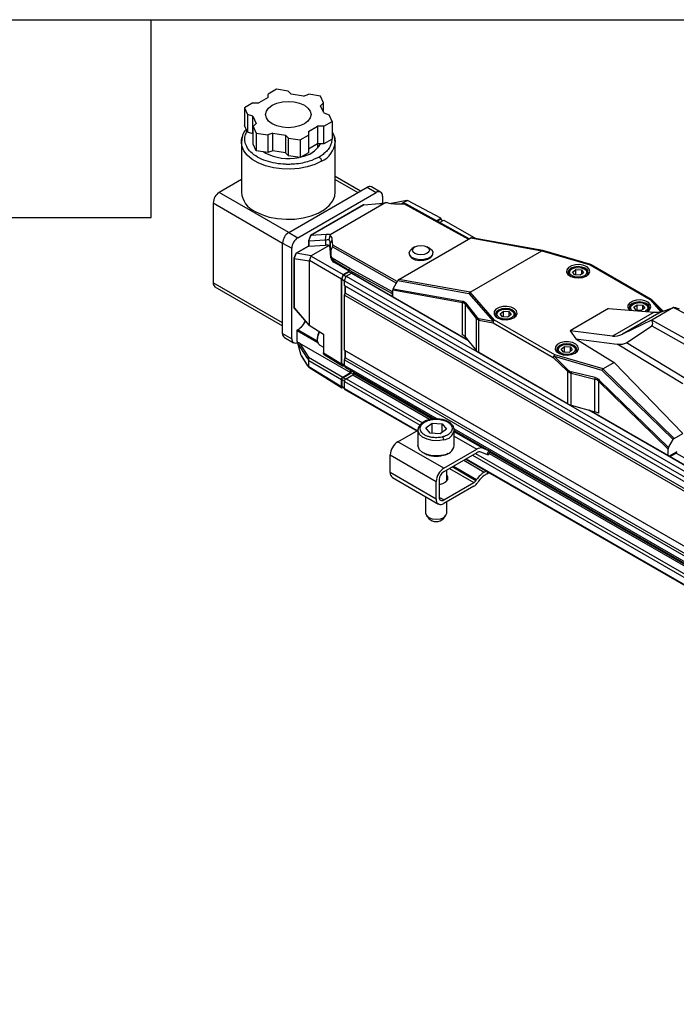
# Model space of a CAD drawing. Header units: millimetres. Extents: x 16 to 683, y 16 to 524.
# Tile 6 of 11: x 346 to 409, y 429 to 524. Entities that reach past the tile are written whole.
import ezdxf

# ---------------------------------------------------------------- set-up
doc = ezdxf.new("R2010")
doc.units = ezdxf.units.MM
doc.header["$LTSCALE"] = 2.5
doc.layers.add('TEXT', color=140, linetype='Continuous', lineweight=25)

msp = doc.modelspace()

# ---------------------------------------------------------------- linework, layer by layer
for p, q in [((370.834, 517.17), (370.026, 516.703)), ((371.938, 516.999), (370.834, 517.17)), ((370.026, 516.363), (369.143, 515.853)), ((370.026, 516.363), (370.026, 516.703)), ((371.938, 516.999), (372.233, 516.704)), ((373.44, 516.518), (372.233, 516.704)), ((373.44, 516.518), (373.95, 516.688)), ((375.054, 516.517), (373.95, 516.688)), ((375.35, 515.88), (375.054, 516.517)), ((368.553, 515.853), (367.745, 515.387)), ((367.745, 515.387), (368.041, 514.749)), ((367.745, 515.387), (367.745, 513.685)), ((368.553, 515.853), (369.143, 515.853)), ((375.35, 515.88), (375.055, 515.585)), ((375.379, 514.888), (375.055, 515.585)), ((375.35, 514.951), (375.35, 515.88)), ((368.551, 514.579), (368.041, 514.749)), ((368.041, 514.749), (368.041, 513.048)), ((368.551, 514.579), (368.875, 513.882)), ((368.551, 512.878), (368.551, 514.579)), ((375.379, 514.888), (375.889, 514.718)), ((376.185, 514.081), (375.889, 514.718)), ((368.041, 513.048), (367.745, 513.685)), ((368.58, 513.588), (368.875, 513.882)), ((368.58, 513.588), (368.876, 512.951)), ((368.58, 511.887), (368.58, 513.588)), ((373.904, 513.104), (374.788, 513.615)), ((375.377, 513.615), (374.788, 513.615)), ((374.788, 513.615), (374.788, 511.914)), ((375.377, 513.615), (376.185, 514.081)), ((375.377, 511.914), (375.377, 513.615)), ((376.185, 514.081), (376.185, 512.38)), ((367.537, 512.562), (367.444, 512.083)), ((368.551, 512.878), (368.041, 513.048)), ((368.58, 512.816), (368.551, 512.878)), ((368.876, 512.951), (369.98, 512.78)), ((368.876, 512.951), (368.876, 511.249)), ((370.49, 512.95), (369.98, 512.78)), ((369.98, 512.78), (369.98, 511.079)), ((370.49, 512.95), (371.697, 512.763)), ((370.49, 511.249), (370.49, 512.95)), ((371.992, 512.469), (371.697, 512.763)), ((371.697, 512.763), (371.697, 511.062)), ((371.992, 512.469), (373.096, 512.298)), ((371.992, 510.767), (371.992, 512.469)), ((373.096, 512.298), (373.904, 512.764)), ((373.096, 512.298), (373.096, 510.597)), ((373.904, 513.104), (373.904, 512.764)), ((373.904, 512.764), (373.904, 511.063)), ((376.185, 512.38), (375.377, 511.914)), ((376.486, 512.077), (376.446, 512.306)), ((367.444, 512.08), (367.444, 507.249)), ((368.876, 511.249), (368.58, 511.887)), ((374.788, 511.914), (373.904, 511.403)), ((375.377, 511.914), (374.788, 511.914)), ((374.798, 511.509), (374.798, 511.914)), ((376.486, 507.249), (376.486, 512.08)), ((369.98, 511.079), (368.876, 511.249)), ((369.711, 511.051), (369.562, 511.143)), ((370.49, 511.249), (369.98, 511.079)), ((371.697, 511.062), (370.49, 511.249)), ((371.992, 510.767), (371.697, 511.062)), ((373.096, 510.597), (371.992, 510.767)), ((373.904, 511.063), (373.096, 510.597)), ((367.444, 508.466), (365.321, 507.24)), ((378.912, 507.364), (376.486, 508.765)), ((376.486, 508.483), (378.668, 507.223)), ((372.009, 503.379), (379.552, 507.734)), ((379.552, 507.734), (380.436, 507.223)), ((380.852, 507.265), (379.968, 507.775)), ((372.009, 503.379), (365.321, 507.24)), ((372.893, 502.869), (380.436, 507.223)), ((381.025, 506.883), (381.025, 506.194)), ((364.732, 506.22), (364.732, 498.531)), ((364.732, 506.22), (371.42, 502.359)), ((379.207, 506.032), (374.112, 503.091)), ((374.12, 503.092), (379.226, 506.039)), ((381.359, 506.255), (375.994, 503.158)), ((379.239, 506.041), (380.759, 506.161)), ((383.391, 506.463), (381.866, 506.169)), ((382.208, 506.145), (383.118, 506.131)), ((382.824, 506.135), (383.391, 506.463)), ((383.118, 506.131), (389.325, 502.723)), ((389.397, 502.764), (383.337, 506.091)), ((383.391, 506.463), (383.458, 506.455)), ((386.639, 504.745), (383.458, 506.455)), ((386.225, 504.506), (386.639, 504.745)), ((386.764, 504.568), (386.639, 504.745)), ((386.281, 504.475), (386.603, 504.661)), ((386.527, 504.34), (386.93, 504.572)), ((386.603, 504.661), (386.843, 504.522)), ((386.93, 504.572), (390.024, 502.786)), ((372.009, 503.379), (372.893, 502.869)), ((374.11, 503.089), (373.912, 502.584)), ((374.13, 503.091), (373.921, 502.56)), ((375.597, 503.181), (374.13, 503.091)), ((375.534, 502.654), (375.597, 503.181)), ((382.607, 498.845), (389.533, 502.843)), ((389.533, 502.843), (396.391, 501.613)), ((396.461, 501.632), (389.61, 502.86)), ((371.42, 502.359), (372.304, 501.849)), ((371.42, 493.649), (371.42, 502.359)), ((372.304, 493.139), (372.304, 501.849)), ((373.911, 502.063), (372.725, 501.379)), ((372.733, 501.379), (373.914, 502.061)), ((373.911, 502.578), (373.911, 502.063)), ((373.934, 502.556), (375.534, 502.654)), ((373.934, 502.556), (373.934, 502.059)), ((373.934, 502.059), (375.534, 502.155)), ((375.886, 502.13), (374.168, 501.139)), ((375.534, 502.654), (375.534, 502.155)), ((376.202, 502.678), (376, 502.389)), ((376.054, 501.598), (376, 502.389)), ((376, 502.389), (376, 501.822)), ((376.054, 501.598), (376.211, 501.981)), ((376.244, 502.166), (376.202, 502.678)), ((376.211, 501.981), (382.373, 498.498)), ((382.458, 498.652), (376.244, 502.166)), ((384.147, 501.978), (383.908, 501.83)), ((385.569, 501.854), (385.326, 501.995)), ((372.535, 500.894), (372.535, 496.127)), ((372.723, 501.376), (372.536, 500.899)), ((372.538, 500.884), (372.733, 501.379)), ((372.545, 500.879), (373.973, 500.64)), ((372.545, 496.105), (372.545, 500.879)), ((374.168, 501.139), (372.733, 501.379)), ((374.01, 500.664), (374.183, 501.101)), ((374.168, 501.139), (374.183, 501.101)), ((374.183, 501.101), (377.255, 499.328)), ((376.061, 500.943), (376, 501.822)), ((376.054, 501.598), (376.061, 501.395)), ((376.061, 501.395), (376.061, 500.943)), ((377.876, 499.905), (376.187, 500.9)), ((383.6, 501.377), (383.601, 501.309)), ((385.892, 501.343), (385.891, 501.412)), ((389.474, 497.619), (396.384, 501.608)), ((396.384, 501.608), (401.029, 500.244)), ((401.088, 500.274), (396.468, 501.63)), ((374.01, 500.664), (373.973, 500.64)), ((373.973, 500.64), (373.973, 494.447)), ((377.085, 498.889), (374.01, 500.664)), ((376.411, 500.597), (377.833, 499.759)), ((376.411, 500.482), (376.411, 500.597)), ((377.833, 499.661), (376.411, 500.482)), ((401.029, 500.244), (406.819, 496.902)), ((406.923, 496.912), (401.133, 500.254)), ((377.255, 499.328), (377.085, 498.889)), ((377.128, 498.863), (377.292, 499.286)), ((377.255, 499.328), (377.833, 499.661)), ((377.292, 499.286), (377.833, 499.598)), ((377.292, 499.286), (377.542, 499.141)), ((377.378, 498.718), (377.548, 499.157)), ((377.548, 499.157), (378.052, 499.447)), ((377.548, 499.157), (663.337, 334.174)), ((377.833, 499.759), (381.958, 497.496)), ((377.833, 499.759), (377.833, 499.661)), ((377.833, 499.598), (377.833, 499.661)), ((377.833, 499.598), (378.08, 499.455)), ((382.001, 497.641), (377.876, 499.905)), ((378.052, 499.447), (389.276, 492.967)), ((389.232, 493.021), (378.093, 499.451)), ((398.915, 499.432), (398.915, 499.405)), ((399.284, 499.874), (399.195, 499.823)), ((399.347, 499.566), (399.659, 499.813)), ((399.561, 499.287), (399.347, 499.566)), ((400.087, 499.254), (399.561, 499.287)), ((399.659, 499.813), (400.185, 499.78)), ((399.659, 499.281), (399.659, 499.813)), ((400.399, 499.501), (400.087, 499.254)), ((400.185, 499.78), (400.399, 499.501)), ((400.185, 499.78), (400.185, 499.332)), ((400.551, 499.823), (400.463, 499.874)), ((400.832, 499.405), (400.832, 499.432)), ((371.42, 494.67), (364.732, 498.531)), ((364.905, 498.149), (371.42, 494.388)), ((377.085, 490.717), (377.085, 498.889)), ((377.128, 498.863), (377.378, 498.718)), ((377.128, 490.753), (377.128, 498.863)), ((377.378, 498.718), (663.167, 333.736)), ((377.378, 498.259), (377.378, 498.718)), ((377.378, 498.259), (663.167, 333.276)), ((377.422, 498.233), (377.378, 498.259)), ((377.481, 498.199), (377.422, 498.233)), ((377.422, 498.233), (377.422, 497.417)), ((377.481, 498.199), (663.211, 333.251)), ((377.481, 497.519), (377.481, 498.199)), ((382.074, 497.96), (382.503, 498.732)), ((382.503, 498.732), (389.353, 497.503)), ((389.466, 497.615), (382.607, 498.845)), ((377.378, 497.34), (377.422, 497.417)), ((377.378, 497.34), (663.167, 332.358)), ((377.378, 492.033), (377.378, 497.34)), ((377.422, 497.417), (377.481, 497.519)), ((377.481, 497.519), (663.211, 332.57)), ((381.958, 497.496), (381.958, 497.221)), ((382.031, 497.693), (382.001, 497.641)), ((382.031, 497.693), (382.031, 497.808)), ((388.737, 496.605), (382.031, 497.808)), ((382.031, 497.178), (382.031, 497.693)), ((382.074, 497.96), (388.746, 496.763)), ((389.353, 497.503), (391.699, 494.841)), ((391.837, 494.937), (389.474, 497.619)), ((388.737, 493.525), (388.737, 496.605)), ((388.982, 496.469), (390.073, 495.083)), ((388.982, 496.469), (388.982, 493.325)), ((389.032, 496.594), (390.123, 495.207)), ((405.176, 496.472), (405.088, 496.421)), ((405.24, 496.165), (405.552, 496.411)), ((405.454, 495.885), (405.24, 496.165)), ((405.552, 496.411), (406.078, 496.379)), ((405.552, 495.879), (405.552, 496.411)), ((406.078, 496.379), (406.292, 496.099)), ((406.078, 496.379), (406.078, 495.93)), ((406.443, 496.421), (406.355, 496.472)), ((406.819, 496.902), (407.85, 495.732)), ((407.946, 495.763), (406.957, 496.886)), ((408.066, 495.804), (406.957, 496.886)), ((408.068, 495.805), (406.964, 496.881)), ((409.051, 496.134), (406.964, 494.929)), ((407.887, 495.743), (409.077, 496.149)), ((409.051, 496.134), (413.72, 493.727)), ((373.973, 494.447), (372.545, 496.105)), ((372.556, 496.072), (373.989, 494.408)), ((390.123, 495.207), (390.135, 495.193)), ((391.932, 495.401), (391.932, 495.374)), ((392.301, 495.843), (392.213, 495.792)), ((392.364, 495.535), (392.676, 495.782)), ((392.578, 495.256), (392.364, 495.535)), ((393.104, 495.223), (392.578, 495.256)), ((392.676, 495.782), (393.203, 495.749)), ((392.676, 495.25), (392.676, 495.782)), ((393.417, 495.47), (393.104, 495.223)), ((393.203, 495.749), (393.417, 495.47)), ((393.203, 495.749), (393.203, 495.301)), ((393.568, 495.792), (393.48, 495.843)), ((393.849, 495.374), (393.849, 495.401)), ((402.805, 496.048), (399.104, 493.911)), ((402.805, 496.048), (407.199, 495.705)), ((407.199, 495.705), (403.201, 493.397)), ((407.887, 495.743), (404.153, 493.587)), ((404.807, 496.03), (404.807, 496.003)), ((405.98, 495.853), (405.454, 495.885)), ((406.292, 496.099), (405.98, 495.853)), ((406.724, 496.003), (406.724, 496.03)), ((373.973, 494.447), (375.348, 493.583)), ((390.073, 495.083), (390.073, 492)), ((390.318, 494.928), (391.689, 494.682)), ((390.318, 491.8), (390.318, 494.928)), ((390.327, 495.087), (391.699, 494.841)), ((391.689, 494.682), (397.479, 491.34)), ((397.626, 491.595), (391.837, 494.937)), ((406.935, 494.913), (404.153, 493.587)), ((404.526, 492.752), (406.967, 494.385)), ((411.452, 492.418), (406.964, 494.929)), ((406.967, 494.385), (411.149, 492.045)), ((371.42, 493.649), (372.304, 493.139)), ((372.79, 493.922), (372.79, 492.965)), ((372.814, 492.885), (372.814, 493.888)), ((374.82, 492.752), (372.814, 493.888)), ((374.784, 492.91), (372.872, 493.991)), ((375.348, 493.583), (375.348, 491.791)), ((388.982, 493.325), (390.073, 492)), ((399.104, 493.911), (399.663, 493.119)), ((403.201, 493.397), (399.104, 493.911)), ((371.593, 493.268), (372.477, 492.757)), ((372.892, 492.745), (372.814, 492.885)), ((373.215, 491.528), (372.897, 492.723)), ((373.829, 491.279), (372.897, 492.723)), ((373.031, 492.72), (377.967, 489.871)), ((373.031, 492.72), (373.907, 491.364)), ((374.757, 493.191), (374.757, 493.055)), ((374.998, 492.521), (375.348, 492.319)), ((398.194, 492.441), (398.105, 492.39)), ((398.257, 492.134), (398.569, 492.38)), ((398.569, 492.38), (399.095, 492.348)), ((398.569, 491.848), (398.569, 492.38)), ((399.095, 492.348), (399.309, 492.068)), ((399.095, 492.348), (399.095, 491.899)), ((399.461, 492.39), (399.372, 492.441)), ((399.663, 493.119), (403.336, 490.845)), ((399.663, 493.119), (403.632, 492.62)), ((409.956, 488.779), (403.632, 492.62)), ((410.082, 489.377), (404.526, 492.752)), ((373.215, 491.528), (373.829, 490.531)), ((373.221, 491.504), (373.837, 490.504)), ((375.348, 491.791), (377.085, 490.717)), ((375.43, 491.603), (377.175, 490.524)), ((377.378, 492.033), (663.167, 327.05)), ((377.422, 492.007), (377.378, 492.033)), ((377.481, 491.973), (377.422, 492.007)), ((377.422, 492.007), (377.422, 491.191)), ((377.481, 491.973), (663.211, 327.025)), ((377.481, 491.293), (377.481, 491.973)), ((398.851, 486.873), (390.318, 491.8)), ((398.929, 490.121), (397.556, 491.459)), ((397.556, 491.459), (402.169, 490.104)), ((402.272, 490.231), (397.626, 491.595)), ((397.825, 491.999), (397.825, 491.972)), ((398.471, 491.854), (398.257, 492.134)), ((398.997, 491.822), (398.471, 491.854)), ((399.309, 492.068), (398.997, 491.822)), ((399.741, 491.972), (399.741, 491.999)), ((373.907, 491.364), (377.231, 489.445)), ((373.935, 490.462), (373.935, 491.014)), ((377.084, 489.19), (373.953, 490.997)), ((373.953, 490.445), (373.953, 490.997)), ((377.084, 488.51), (373.953, 490.445)), ((377.128, 490.753), (377.378, 490.609)), ((377.201, 490.591), (377.391, 490.482)), ((377.378, 491.114), (377.422, 491.191)), ((377.378, 491.114), (663.167, 326.132)), ((377.378, 490.553), (377.378, 491.114)), ((377.378, 490.553), (386.286, 485.41)), ((377.422, 491.191), (377.481, 491.293)), ((377.481, 491.293), (663.211, 326.344)), ((397.479, 491.34), (398.851, 490.002)), ((403.336, 490.845), (402.272, 490.231)), ((409.956, 484.018), (403.336, 490.845)), ((373.939, 490.385), (377.125, 488.415)), ((377.231, 489.445), (377.967, 489.871)), ((377.241, 489.402), (378.022, 489.853)), ((377.464, 490.362), (386.052, 485.405)), ((377.525, 489.277), (378.188, 489.66)), ((377.967, 489.871), (377.967, 490.072)), ((378.022, 489.853), (378.022, 490.04)), ((378.022, 489.853), (378.245, 489.724)), ((378.188, 489.66), (385.567, 485.4)), ((378.262, 489.787), (378.262, 489.902)), ((378.262, 489.787), (385.869, 485.396)), ((398.851, 490.002), (398.851, 486.873)), ((399.218, 489.957), (399.193, 489.963)), ((399.199, 489.814), (401.493, 489.247)), ((399.199, 486.732), (399.199, 489.814)), ((401.512, 489.389), (399.218, 489.957)), ((402.169, 490.104), (409.019, 483.425)), ((402.265, 490.226), (409.124, 483.538)), ((377.084, 488.51), (377.084, 489.19)), ((377.138, 488.543), (377.138, 489.223)), ((377.138, 489.223), (377.386, 489.08)), ((377.241, 489.402), (377.495, 489.256)), ((377.378, 488.341), (377.378, 489.022)), ((377.378, 489.022), (384.667, 484.814)), ((377.525, 489.277), (384.881, 485.031)), ((401.493, 486.102), (401.493, 489.247)), ((408.547, 482.501), (401.84, 489.04)), ((401.84, 489.04), (401.84, 485.961)), ((408.59, 482.653), (401.917, 489.16)), ((377.138, 488.543), (377.378, 488.404)), ((377.168, 488.476), (377.378, 488.355)), ((377.244, 488.432), (377.231, 488.425)), ((377.378, 488.341), (384.39, 484.293)), ((377.421, 488.246), (384.329, 484.258)), ((399.199, 486.732), (401.493, 486.102)), ((400.874, 486.272), (663.841, 334.465)), ((663.882, 334.469), (400.967, 486.247)), ((385.223, 484.552), (385.805, 485.011)), ((385.805, 485.011), (386.786, 484.95)), ((385.805, 484.019), (385.805, 485.011)), ((386.786, 484.95), (387.185, 484.43)), ((386.786, 484.114), (386.786, 484.95)), ((382.521, 483.215), (384.458, 484.333)), ((384.454, 484.32), (384.454, 482.857)), ((385.622, 484.031), (385.223, 484.552)), ((386.603, 483.97), (385.622, 484.031)), ((387.185, 484.43), (386.603, 483.97)), ((387.938, 484.457), (649.403, 333.516)), ((387.954, 482.857), (387.954, 484.32)), ((387.954, 484.307), (649.15, 333.522)), ((390.69, 482.589), (387.954, 484.169)), ((409.124, 483.538), (409.956, 484.018)), ((386.941, 480.663), (382.521, 483.215)), ((387.954, 483.752), (390.122, 482.5)), ((408.59, 482.653), (409.019, 483.425)), ((381.785, 481.939), (386.204, 479.388)), ((381.785, 480.238), (381.785, 481.939)), ((386.941, 480.663), (390.122, 482.5)), ((390.122, 482.16), (386.941, 480.323)), ((389.693, 481.912), (647.758, 332.935)), ((389.988, 482.082), (647.968, 333.154)), ((391.086, 481.99), (390.501, 482.219)), ((390.69, 482.589), (391.275, 482.36)), ((391.275, 482.36), (391.086, 481.99)), ((391.238, 481.95), (391.42, 482.306)), ((391.308, 482.086), (648.743, 333.472)), ((391.375, 482.217), (648.977, 333.507)), ((408.547, 481.871), (408.547, 482.501)), ((409.372, 482.225), (408.653, 481.81)), ((408.714, 481.775), (409.329, 482.13)), ((409.323, 482.126), (660.24, 337.275)), ((388.863, 481.433), (390.838, 480.293)), ((389.043, 481.537), (647.432, 332.372)), ((389.104, 481.572), (647.493, 332.408)), ((386.204, 477.686), (381.785, 480.238)), ((387.225, 479.427), (387.225, 480.487)), ((387.485, 480.637), (389.842, 479.276)), ((390.026, 479.457), (387.733, 480.781)), ((387.869, 480.859), (390.101, 479.57)), ((390.838, 480.293), (391.017, 480.397)), ((391.124, 480.119), (390.838, 479.953)), ((391.124, 480.335), (391.124, 480.119)), ((382, 479.761), (386.42, 477.21)), ((386.204, 477.686), (386.204, 479.388)), ((386.499, 479.558), (386.499, 477.857)), ((386.941, 477.601), (389.842, 479.276)), ((387.311, 479.557), (387.225, 479.688)), ((390.101, 479.57), (390.026, 479.457)), ((390.286, 479.411), (390.21, 479.298)), ((389.842, 478.936), (386.941, 477.261)), ((385.183, 477.923), (385.183, 476.338)), ((386.941, 477.601), (386.499, 477.856)), ((387.225, 476.338), (387.225, 477.425)), ((385.272, 476.098), (385.5, 475.803)), ((386.908, 475.803), (387.136, 476.098))]:
    msp.add_line(p, q)
at = {"flags": 128}
for points in [[(372.531, 515.954), (373.059, 515.827), (373.512, 515.627), (373.86, 515.365), (374.078, 515.061), (374.153, 514.734), (374.078, 514.407), (373.86, 514.102), (373.512, 513.841), (373.059, 513.64), (372.531, 513.514), (371.965, 513.471), (371.399, 513.514), (370.871, 513.64), (370.418, 513.841), (370.071, 514.102), (369.852, 514.407), (369.778, 514.734), (369.852, 515.061), (370.071, 515.365), (370.418, 515.627), (370.871, 515.827), (371.399, 515.954), (371.965, 515.997), (372.531, 515.954)], [(367.444, 512.08), (367.449, 512.201), (367.507, 512.514)], [(376.403, 512.578), (376.443, 512.441), (376.486, 512.08)], [(375.162, 510.235), (374.52, 509.927), (373.791, 509.693), (373, 509.54), (372.174, 509.473), (371.341, 509.495), (370.528, 509.606), (369.765, 509.8), (369.077, 510.072), (368.487, 510.413), (368.016, 510.81), (367.679, 511.251), (367.488, 511.719), (367.444, 512.08)], [(368.768, 505.403), (369.41, 505.096), (370.139, 504.861), (370.93, 504.708), (371.756, 504.642), (372.59, 504.664), (373.402, 504.774), (374.165, 504.969), (374.853, 505.241), (375.443, 505.582), (375.915, 505.979), (376.252, 506.419), (376.443, 506.888), (376.486, 507.249)], [(385.569, 501.854), (385.746, 501.721), (385.88, 501.496), (385.861, 501.257), (385.691, 501.037), (385.393, 500.865), (385.008, 500.765), (384.587, 500.749), (384.188, 500.821), (383.864, 500.971), (383.659, 501.177), (383.601, 501.413), (383.697, 501.646), (383.908, 501.83)], [(384.167, 501.989), (384.43, 502.092), (384.741, 502.13), (385.052, 502.098), (385.316, 502.001), (385.492, 501.853), (385.554, 501.677), (385.492, 501.5), (385.316, 501.349), (385.052, 501.247), (384.741, 501.208), (384.43, 501.24), (384.167, 501.337), (383.991, 501.485), (383.929, 501.661), (383.991, 501.838), (384.167, 501.989)], [(383.601, 501.309), (383.66, 501.108), (383.865, 500.902), (384.189, 500.753), (384.588, 500.681), (385.009, 500.696), (385.394, 500.796), (385.692, 500.968), (385.862, 501.188), (385.892, 501.343)], [(400.665, 499.179), (400.898, 499.375), (400.992, 499.606), (400.935, 499.841), (400.735, 500.049), (400.418, 500.201), (400.028, 500.276), (399.617, 500.265), (399.24, 500.169), (398.949, 500.001), (398.783, 499.784), (398.764, 499.546), (398.895, 499.321), (399.158, 499.138), (399.517, 499.023), (399.925, 498.99), (400.326, 499.044), (400.665, 499.179)], [(400.612, 499.15), (400.778, 499.304), (400.852, 499.521), (400.778, 499.737), (400.566, 499.92), (400.248, 500.043), (399.873, 500.086), (399.498, 500.043), (399.181, 499.92), (398.969, 499.737), (398.894, 499.521), (398.969, 499.304), (399.134, 499.15)], [(399.536, 499.974), (399.854, 500.015), (400.174, 499.982), (400.448, 499.882), (400.635, 499.728), (400.706, 499.545), (400.65, 499.36), (400.476, 499.202), (400.21, 499.094), (399.893, 499.053), (399.573, 499.085), (399.298, 499.186), (399.111, 499.339), (399.04, 499.522), (399.096, 499.707), (399.27, 499.866), (399.536, 499.974)], [(401.029, 500.244), (401.039, 500.254), (401.049, 500.263), (401.058, 500.269), (401.067, 500.273), (401.076, 500.275), (401.085, 500.275), (401.088, 500.274)], [(393.682, 495.148), (393.915, 495.344), (394.009, 495.575), (393.952, 495.81), (393.752, 496.018), (393.435, 496.17), (393.045, 496.245), (392.634, 496.234), (392.258, 496.138), (391.967, 495.97), (391.8, 495.753), (391.781, 495.515), (391.912, 495.29), (392.175, 495.107), (392.535, 494.992), (392.942, 494.959), (393.343, 495.013), (393.682, 495.148)], [(406.523, 495.758), (406.558, 495.777), (406.79, 495.973), (406.884, 496.204), (406.828, 496.439), (406.627, 496.647), (406.311, 496.799), (405.92, 496.874), (405.509, 496.863), (405.133, 496.767), (404.842, 496.599), (404.676, 496.382), (404.657, 496.145), (404.787, 495.919), (404.816, 495.891)], [(406.519, 495.758), (406.67, 495.903), (406.745, 496.119), (406.67, 496.335), (406.458, 496.519), (406.14, 496.641), (405.766, 496.684), (405.391, 496.641), (405.073, 496.519), (404.861, 496.335), (404.787, 496.119), (404.861, 495.903), (404.873, 495.887)], [(405.065, 495.872), (405.004, 495.937), (404.933, 496.121), (404.989, 496.306), (405.163, 496.464), (405.429, 496.572)], [(405.429, 496.572), (405.746, 496.613), (406.066, 496.581), (406.341, 496.48), (406.528, 496.326), (406.599, 496.143), (406.543, 495.958), (406.369, 495.8), (406.321, 495.773)], [(406.964, 496.881), (406.963, 496.882), (406.957, 496.886)], [(393.629, 495.119), (393.795, 495.273), (393.87, 495.49), (393.795, 495.706), (393.583, 495.889), (393.265, 496.012), (392.89, 496.055), (392.516, 496.012), (392.198, 495.889), (391.986, 495.706), (391.911, 495.49), (391.986, 495.273), (392.152, 495.119)], [(392.554, 495.943), (392.871, 495.984), (393.191, 495.951), (393.466, 495.851), (393.653, 495.697), (393.724, 495.514), (393.668, 495.329), (393.493, 495.171), (393.227, 495.063), (392.91, 495.022), (392.59, 495.054), (392.315, 495.155), (392.128, 495.308), (392.057, 495.491), (392.113, 495.676), (392.288, 495.835), (392.554, 495.943)], [(374.97, 493.818), (374.923, 493.726), (374.788, 493.334), (374.76, 492.969), (374.843, 492.681), (374.998, 492.521)], [(399.575, 491.746), (399.808, 491.942), (399.902, 492.173), (399.845, 492.408), (399.645, 492.616), (399.328, 492.768), (398.938, 492.843), (398.527, 492.832), (398.15, 492.736), (397.859, 492.568), (397.693, 492.351), (397.674, 492.114), (397.805, 491.888), (398.068, 491.706), (398.427, 491.59), (398.835, 491.557), (399.235, 491.612), (399.575, 491.746)], [(399.522, 491.717), (399.688, 491.872), (399.762, 492.088), (399.688, 492.304), (399.475, 492.488), (399.158, 492.61), (398.783, 492.653), (398.408, 492.61), (398.091, 492.488), (397.878, 492.304), (397.804, 492.088), (397.878, 491.872), (398.044, 491.717)], [(398.446, 492.541), (398.763, 492.582), (399.084, 492.55), (399.358, 492.449), (399.545, 492.295), (399.616, 492.112), (399.56, 491.927), (399.386, 491.769), (399.12, 491.661), (398.803, 491.62), (398.482, 491.652), (398.208, 491.753), (398.021, 491.906), (397.95, 492.09), (398.006, 492.275), (398.18, 492.433), (398.446, 492.541)], [(384.454, 484.32), (384.493, 484.533), (384.569, 484.68)], [(386.912, 483.396), (386.382, 483.315), (385.836, 483.333), (385.325, 483.447), (384.9, 483.646), (384.603, 483.912), (384.463, 484.217), (384.454, 484.32)], [(387.914, 484.535), (387.945, 484.423), (387.954, 484.32)], [(386.912, 481.933), (386.382, 481.852), (385.836, 481.87), (385.325, 481.984), (384.9, 482.183), (384.603, 482.449), (384.463, 482.754), (384.454, 482.857)], [(391.238, 481.95), (391.237, 481.949), (391.214, 481.948), (391.163, 481.962), (391.086, 481.99)], [(391.396, 482.32), (391.352, 482.332), (391.275, 482.36)], [(386.499, 479.088), (386.852, 479.182), (387.149, 479.354), (387.319, 479.576), (387.339, 479.819), (387.225, 480.028)], [(391.124, 480.119), (391.228, 480.192), (391.281, 480.245)], [(385.183, 476.338), (385.183, 476.325), (385.27, 476.1), (385.499, 475.912), (385.836, 475.789), (386.228, 475.749), (386.617, 475.8)]]:
    msp.add_lwpolyline(points, dxfattribs=at)
for centre, radius, start, end in [((372.763, 513.308), 2.688, 279.50544, 328.73646), ((374.246, 512.29), 2.25, 294.02892, 354.65094), ((371.972, 515.447), 4.943, 242.78192, 281.9921), ((379.796, 507.393), 0.419, 65.69288, 125.61758), ((366.011, 506.162), 1.281, 122.60548, 177.39452), ((369.685, 507.459), 2.25, 185.34906, 245.97108), ((380.666, 506.941), 0.364, 350.78596, 129.20329), ((372.699, 502.301), 1.281, 122.60548, 177.39452), ((373.583, 501.79), 1.281, 122.60548, 177.39452), ((375.377, 502.339), 0.625, 4.54587, 33.01184), ((401.09, 500.159), 0.105, 65.69288, 125.61758), ((401.029, 500.074), 0.208, 60.00269, 73.63968), ((378.076, 499.415), 0.0403, 64.36457, 126.94589), ((399.39, 499.391), 0.474, 114.27381, 178.76333), ((400.39, 499.413), 0.44, 358.43003, 68.53283), ((365.128, 498.48), 0.4, 172.74417, 235.94365), ((405.283, 495.989), 0.474, 114.27381, 178.76333), ((406.282, 496.011), 0.44, 358.43003, 68.53283), ((406.88, 496.817), 0.105, 65.69288, 125.61758), ((406.871, 496.753), 0.158, 57.42712, 109.48963), ((406.819, 496.732), 0.208, 45.72269, 60.00269), ((372.568, 496.127), 0.0325, 181.1721, 224.53753), ((372.592, 496.103), 0.0475, 177.607, 219.66049), ((390.282, 495.071), 0.209, 139.42222, 176.86486), ((390.303, 495.057), 0.216, 141.15779, 177.9578), ((392.408, 495.36), 0.474, 114.27381, 178.76332), ((393.407, 495.382), 0.44, 358.43005, 68.53283), ((390.583, 494.992), 0.273, 159.8063, 193.53128), ((391.955, 494.746), 0.273, 159.8063, 193.53128), ((392.009, 494.668), 0.32, 122.60548, 177.39452), ((391.918, 494.675), 0.275, 107.20847, 142.91876), ((371.828, 493.604), 0.411, 173.70115, 234.98667), ((372.831, 493.918), 0.0411, 113.75853, 174.92133), ((372.831, 493.926), 0.0413, 185.36196, 244.61206), ((376.158, 493.151), 1.402, 150.60713, 178.36414), ((388.303, 492.744), 0.894, 40.51216, 60.91653), ((372.659, 493.078), 0.361, 170.35217, 305.65406), ((398.3, 491.958), 0.474, 114.27381, 178.76333), ((399.3, 491.98), 0.44, 358.43003, 68.53283), ((390.752, 492.581), 0.894, 220.51216, 240.91653), ((397.799, 491.326), 0.32, 122.60548, 177.39452), ((397.841, 491.19), 0.392, 136.66806, 157.49354), ((397.935, 491.35), 0.395, 141.52258, 163.88334), ((373.979, 490.493), 0.0542, 213.93409, 240.5991), ((377.582, 490.53), 0.205, 173.70115, 234.98667), ((378.102, 489.794), 0.16, 302.60548, 357.39452), ((399.214, 489.851), 0.392, 136.66806, 157.49354), ((399.65, 489.812), 0.481, 161.71451, 178.8274), ((399.69, 489.821), 0.491, 163.9077, 180.77215), ((377.698, 489.007), 0.32, 122.60548, 177.39452), ((377.48, 488.33), 0.103, 173.70115, 234.98667), ((399.579, 488.162), 1.48, 240.55474, 255.1159), ((401.113, 484.672), 1.48, 60.55474, 75.1159), ((386.827, 484.542), 1.149, 274.23921, 348.86967), ((383.384, 481.866), 1.601, 122.60548, 177.39452), ((386.827, 483.079), 1.149, 274.23921, 348.86967), ((390.5, 481.948), 0.668, 73.44019, 124.40371), ((390.374, 481.792), 0.446, 73.44019, 124.40371), ((409.273, 482.213), 0.0999, 304.05635, 7.25583), ((382.295, 480.181), 0.514, 173.70115, 234.98667), ((387.803, 479.315), 1.601, 122.60548, 177.39452), ((387.458, 479.514), 0.961, 122.60548, 177.39452), ((392.05, 478.323), 2.314, 121.60274, 147.3774), ((389.539, 479.769), 0.578, 301.60274, 327.3774), ((389.236, 479.921), 1.157, 301.60274, 327.3774), ((391.747, 478.475), 1.735, 121.60274, 147.3774), ((386.653, 477.614), 0.455, 170.78596, 309.20329), ((386.768, 477.813), 0.273, 170.78596, 309.20329), ((386.559, 476.477), 0.68, 274.86882, 348.24006), ((386.204, 476.524), 1.007, 225.55121, 314.31046)]:
    msp.add_arc(centre, radius, start, end)
for centre, major_axis, ratio, start_param, end_param in [((379.225, 505.946), (0.0199, 0.0929), 0.698955, 0.289306, 0.563576), ((382.294, 507.198), (1.855, 0.027), 0.567125, 4.245734, 4.657452), ((374.178, 503.033), (0.0667, -0.0574), 0.221402, 2.79008, 3.218835), ((374.348, 502.61), (1.855, 0.027), 0.567125, 0.038184, 0.449903), ((389.533, 502.663), (0.098, 0.191), 0.575567, 0.174789, 0.729411), ((373.994, 502.565), (0.0831, -0.0157), 0.408097, 3.064391, 3.71359), ((373.994, 502.015), (0.0833, -0.0481), 0.00007, 2.866786, 3.141552), ((373.994, 502.093), (0.0831, 0.0285), 0.228535, 3.338144, 3.831241), ((373.994, 502.706), (0.069, 0.148), 0.316427, 3.037847, 3.310995), ((374.335, 501.474), (1.662, 0.57), 0.228535, 0.296276, 0.689649), ((374.335, 501.769), (1.667, 0.025), 0.567125, 0.03071, 0.366146), ((372.619, 500.881), (0.0831, -0.0157), 0.408693, 3.064499, 3.495532), ((372.791, 501.32), (0.0667, -0.0574), 0.220721, 2.788835, 3.218727), ((377.31, 500.983), (1.25, 0.019), 0.567125, 3.172302, 3.901112), ((395.817, 501.604), (0.588, 0.028), 0.144847, 6.009492, 6.062665), ((396.417, 501.428), (0.048, 0.203), 0.580297, 6.083788, 6.869186), ((382.607, 498.665), (0.098, 0.191), 0.575567, 0.729411, 1.51481), ((382.178, 497.893), (0.098, 0.191), 0.575567, 1.51481, 2.300208), ((389.491, 497.43), (0.105, 0.186), 0.730914, 0.804236, 1.589634), ((389.186, 497.776), (0.323, -0.118), 0.422693, 5.890142, 5.943316), ((408.059, 496.236), (1.616, -0.284), 0.070379, 0.222361, 0.901667), ((403.048, 497.751), (5.007, -1.874), 0.169783, 5.750059, 6.079049), ((406.011, 495.054), (1.028, -0.593), 0.421027, 6.078639, 7.03001), ((405.105, 498.938), (2.191, 5.468), 0.437934, 3.255825, 3.584815), ((372.874, 492.917), (-0.059, 0.102), 0.577335, 0.785358, 1.553302), ((402.255, 494.504), (2.432, -1.591), 0.429043, 5.562303, 6.10277), ((402.24, 490.07), (0.108, 0.185), 0.364047, 0.813945, 1.599343), ((402.839, 489.894), (0.583, -0.321), 0.232278, 3.001973, 3.055114), ((377.231, 488.595), (0.104, 0.18), 0.577206, 2.356266, 3.926757), ((409.124, 483.358), (0.098, 0.191), 0.575569, 0.729447, 1.514845), ((408.694, 482.586), (0.098, 0.191), 0.575569, 1.514845, 2.300244)]:
    msp.add_ellipse(centre, major_axis=major_axis, ratio=ratio, start_param=start_param, end_param=end_param)
for points, knots in [([(367.917, 513.315), (367.911, 513.308), (367.738, 513.137), (367.589, 512.878), (367.547, 512.621), (367.537, 512.562)], [0, 0, 0, 0, 0.028872, 0.780932, 1, 1, 1, 1]), ([(374.926, 510.643), (374.623, 510.494), (374.139, 510.256), (373.309, 510.05), (372.677, 509.961), (372.12, 509.932), (371.51, 509.937), (370.716, 510.021), (369.794, 510.257), (368.973, 510.625), (368.335, 511.099), (367.928, 511.631), (367.782, 512.09), (367.773, 512.442), (367.819, 512.761), (367.931, 512.987), (368.003, 513.131)], [0, 0, 0, 0, 0.105574, 0.168879, 0.239655, 0.278794, 0.317913, 0.402678, 0.492507, 0.585102, 0.677696, 0.767526, 0.852291, 0.891429, 0.930548, 1, 1, 1, 1]), ([(376.146, 512.393), (376.149, 512.35), (376.155, 512.222), (376.105, 511.942), (375.956, 511.576), (375.669, 511.205), (375.329, 510.895), (375.06, 510.727), (374.926, 510.643)], [0, 0, 0, 0, 0.067317, 0.19807, 0.434637, 0.646228, 0.823135, 1, 1, 1, 1]), ([(376.446, 512.306), (376.434, 512.433), (376.408, 512.694), (376.261, 512.929), (376.185, 513.05)], [0, 0, 0, 0, 0.487742, 1, 1, 1, 1]), ([(374.926, 510.643), (374.954, 510.627), (374.984, 510.604), (375.042, 510.544), (375.07, 510.507), (375.116, 510.427), (375.134, 510.385), (375.157, 510.304), (375.162, 510.267), (375.162, 510.235)], [0, 0, 0, 0, 0.25, 0.25, 0.5, 0.5, 0.75, 0.75, 1, 1, 1, 1]), ([(379.226, 506.039), (379.228, 506.04), (379.233, 506.041), (379.237, 506.041), (379.239, 506.041)], [0, 0, 0, 0, 0.488646, 1, 1, 1, 1]), ([(380.759, 506.161), (380.859, 506.169), (380.968, 506.183), (381.086, 506.202), (381.173, 506.217), (381.264, 506.234), (381.359, 506.255)], [4.3277325, 4.3277325, 4.3277325, 4.3277325, 4.5387118, 4.5387118, 4.5387118, 4.6949357, 4.6949357, 4.6949357, 4.6949357]), ([(381.359, 506.255), (381.378, 506.253), (381.416, 506.25), (381.454, 506.247), (381.473, 506.245)], [0, 0, 0, 0, 0.500831, 1, 1, 1, 1]), ([(383.337, 506.091), (383.332, 506.094), (383.321, 506.1), (383.3, 506.107), (383.276, 506.114), (383.24, 506.121), (383.187, 506.128), (383.142, 506.13), (383.118, 506.131)], [0, 0, 0, 0, 0.102889, 0.210763, 0.325124, 0.447239, 0.701443, 1, 1, 1, 1]), ([(374.13, 503.091), (374.128, 503.091), (374.124, 503.091), (374.121, 503.092), (374.12, 503.092)], [0, 0, 0, 0, 0.511354, 1, 1, 1, 1]), ([(375.994, 503.158), (375.965, 503.166), (375.932, 503.172), (375.814, 503.187), (375.713, 503.188), (375.597, 503.181)], [1.5882496, 1.5882496, 1.5882496, 1.5882496, 1.7008719, 1.7008719, 1.9554498, 1.9554498, 1.9554498, 1.9554498]), ([(375.901, 502.68), (375.909, 502.709), (375.924, 502.772), (375.95, 502.871), (375.98, 502.979), (376.001, 503.054), (376.012, 503.093)], [0, 0, 0, 0, 0.215488, 0.453992, 0.715521, 1, 1, 1, 1]), ([(376.244, 502.166), (376.244, 502.158), (376.245, 502.144), (376.244, 502.122), (376.242, 502.099), (376.239, 502.074), (376.233, 502.045), (376.223, 502.013), (376.215, 501.992), (376.211, 501.981)], [0, 0, 0, 0, 0.155102, 0.29871, 0.431233, 0.553192, 0.714081, 0.861924, 1, 1, 1, 1]), ([(372.545, 500.879), (372.543, 500.88), (372.541, 500.88), (372.539, 500.883), (372.538, 500.884)], [0, 0, 0, 0, 0.516358, 1, 1, 1, 1]), ([(376.187, 500.9), (376.178, 500.916), (376.16, 500.949), (376.137, 501.003), (376.116, 501.06), (376.098, 501.12), (376.084, 501.184), (376.073, 501.251), (376.065, 501.322), (376.062, 501.371), (376.061, 501.395)], [0, 0, 0, 0, 0.113696, 0.23026, 0.34989, 0.472771, 0.599072, 0.728949, 0.862548, 1, 1, 1, 1]), ([(376.187, 500.9), (376.195, 500.885), (376.214, 500.853), (376.248, 500.801), (376.292, 500.739), (376.345, 500.67), (376.388, 500.622), (376.411, 500.597)], [0, 0, 0, 0, 0.141861, 0.31278, 0.512771, 0.741843, 1, 1, 1, 1]), ([(388.737, 496.605), (388.731, 496.629), (388.728, 496.656), (388.73, 496.684), (388.731, 496.698), (388.733, 496.711), (388.736, 496.725), (388.738, 496.738), (388.742, 496.751), (388.746, 496.763)], [-0.000003, -0.000003, -0.000003, -0.000003, 0.503188, 0.503188, 0.503188, 0.754784, 0.754784, 0.754784, 1, 1, 1, 1]), ([(388.982, 496.469), (388.952, 496.508), (388.916, 496.539), (388.875, 496.562), (388.834, 496.585), (388.788, 496.599), (388.737, 496.605)], [3.1147923, 3.1147923, 3.1147923, 3.1147923, 3.2856705, 3.2856705, 3.2856705, 3.4565487, 3.4565487, 3.4565487, 3.4565487]), ([(388.746, 496.763), (388.761, 496.76), (388.79, 496.754), (388.831, 496.741), (388.87, 496.725), (388.907, 496.705), (388.942, 496.682), (388.974, 496.656), (389.005, 496.627), (389.023, 496.605), (389.032, 496.594)], [0, 0, 0, 0, 0.12982, 0.257327, 0.382969, 0.507213, 0.630541, 0.753449, 0.876436, 1, 1, 1, 1]), ([(409.077, 496.149), (409.073, 496.147), (409.064, 496.142), (409.055, 496.136), (409.051, 496.134)], [0, 0, 0, 0, 0.500406, 1, 1, 1, 1]), ([(372.536, 496.128), (372.536, 496.122), (372.537, 496.112), (372.542, 496.098), (372.548, 496.087), (372.554, 496.077), (372.558, 496.073), (372.559, 496.071)], [0, 0, 0, 0, 0.315521, 0.507141, 0.702636, 0.898039, 1, 1, 1, 1]), ([(390.135, 495.193), (390.144, 495.184), (390.161, 495.165), (390.189, 495.142), (390.22, 495.123), (390.254, 495.107), (390.289, 495.094), (390.314, 495.089), (390.327, 495.087)], [0, 0, 0, 0, 0.164282, 0.328205, 0.492768, 0.658956, 0.827729, 1, 1, 1, 1]), ([(372.815, 493.956), (372.943, 494.046), (373.141, 494.185), (373.377, 494.469), (373.517, 494.675), (373.581, 494.809), (373.604, 494.856)], [0, 0, 0, 0, 0.421994, 0.649615, 0.877946, 1, 1, 1, 1]), ([(372.872, 493.991), (372.996, 494.08), (373.243, 494.26), (373.506, 494.593), (373.591, 494.801), (373.61, 494.848)], [0, 0, 0, 0, 0.435938, 0.871877, 1, 1, 1, 1]), ([(406.964, 494.929), (406.959, 494.926), (406.95, 494.921), (406.94, 494.915), (406.935, 494.913)], [0, 0, 0, 0, 0.499594, 1, 1, 1, 1]), ([(372.814, 493.888), (372.813, 493.889), (372.813, 493.891), (372.814, 493.895), (372.814, 493.904), (372.818, 493.921), (372.828, 493.945), (372.847, 493.973), (372.863, 493.984), (372.872, 493.991)], [0, 0, 0, 0, 0.01875, 0.057782, 0.117295, 0.24125, 0.500803, 0.711923, 1, 1, 1, 1]), ([(372.815, 493.956), (372.815, 493.956), (372.815, 493.957), (372.815, 493.958), (372.815, 493.959), (372.815, 493.96), (372.815, 493.961), (372.815, 493.963), (372.815, 493.965), (372.815, 493.967), (372.816, 493.97), (372.817, 493.974), (372.818, 493.977), (372.821, 493.984), (372.825, 493.99), (372.831, 493.993), (372.836, 493.997), (372.843, 493.998), (372.85, 493.998), (372.858, 493.997), (372.865, 493.994), (372.872, 493.991)], [0, 0, 0, 0, 0.021492, 0.021492, 0.021492, 0.053057, 0.053057, 0.053057, 0.116187, 0.116187, 0.116187, 0.242447, 0.242447, 0.242447, 0.494966, 0.494966, 0.494966, 0.747486, 0.747486, 0.747486, 1.000005, 1.000005, 1.000005, 1.000005]), ([(373.031, 492.72), (373.021, 492.726), (373.002, 492.736), (372.977, 492.746), (372.957, 492.753), (372.939, 492.758), (372.923, 492.759), (372.909, 492.758), (372.898, 492.754), (372.894, 492.748), (372.892, 492.745)], [0, 0, 0, 0, 0.196739, 0.362482, 0.49728, 0.601231, 0.730165, 0.838361, 0.927373, 1, 1, 1, 1]), ([(375.431, 491.603), (375.419, 491.612), (375.394, 491.63), (375.358, 491.688), (375.352, 491.751), (375.348, 491.791)], [0, 0, 0, 0, 0.2434727, 0.5102601, 1, 1, 1, 1]), ([(373.829, 491.279), (373.829, 491.297), (373.838, 491.317), (373.866, 491.348), (373.886, 491.36), (373.907, 491.364)], [0, 0, 0, 0, 0.5, 0.5, 1, 1, 1, 1]), ([(373.935, 491.014), (373.934, 491.018), (373.934, 491.024), (373.933, 491.036), (373.931, 491.049), (373.926, 491.07), (373.917, 491.099), (373.903, 491.136), (373.887, 491.175), (373.869, 491.212), (373.849, 491.248), (373.836, 491.269), (373.829, 491.279)], [0, 0, 0, 0, 0.032615, 0.06648, 0.103166, 0.143917, 0.246658, 0.374133, 0.514385, 0.676049, 0.834165, 1, 1, 1, 1]), ([(373.829, 490.531), (373.834, 490.524), (373.843, 490.51), (373.856, 490.491), (373.872, 490.471), (373.888, 490.452), (373.905, 490.439), (373.918, 490.433), (373.927, 490.435), (373.933, 490.444), (373.934, 490.456), (373.935, 490.462)], [0, 0, 0, 0, 0.11203, 0.222616, 0.33211, 0.496724, 0.644654, 0.757048, 0.8521, 0.931249, 1, 1, 1, 1]), ([(373.829, 490.531), (373.829, 490.527), (373.83, 490.523), (373.831, 490.52), (373.831, 490.516), (373.833, 490.512), (373.835, 490.508), (373.838, 490.5), (373.844, 490.494), (373.852, 490.489), (373.859, 490.483), (373.868, 490.48), (373.878, 490.479), (373.887, 490.478), (373.897, 490.478), (373.907, 490.48)], [0, 0, 0, 0, 0.119187, 0.119187, 0.119187, 0.245019, 0.245019, 0.245019, 0.496683, 0.496683, 0.496683, 0.748347, 0.748347, 0.748347, 1.000011, 1.000011, 1.000011, 1.000011]), ([(373.953, 490.997), (373.953, 491.02), (373.951, 491.047), (373.949, 491.078), (373.947, 491.108), (373.943, 491.142), (373.939, 491.176), (373.935, 491.21), (373.93, 491.244), (373.924, 491.276), (373.919, 491.308), (373.913, 491.339), (373.907, 491.364)], [3.133824, 3.133824, 3.133824, 3.133824, 3.526447, 3.526447, 3.526447, 3.91907, 3.91907, 3.91907, 4.311692, 4.311692, 4.311692, 4.704315, 4.704315, 4.704315, 4.704315]), ([(373.907, 490.48), (373.912, 490.457), (373.923, 490.412), (373.935, 490.385), (373.939, 490.385), (373.939, 490.385)], [0, 0, 0, 0, 0.515692, 0.981988, 1, 1, 1, 1]), ([(373.935, 491.014), (373.935, 491.014), (373.935, 491.013), (373.936, 491.012), (373.937, 491.011), (373.937, 491.011), (373.938, 491.01), (373.939, 491.008), (373.941, 491.007), (373.942, 491.005), (373.944, 491.004), (373.945, 491.003), (373.947, 491.001), (373.949, 491), (373.951, 490.999), (373.953, 490.997)], [0, 0, 0, 0, 0.119244, 0.119244, 0.119244, 0.245066, 0.245066, 0.245066, 0.496711, 0.496711, 0.496711, 0.748356, 0.748356, 0.748356, 1.000001, 1.000001, 1.000001, 1.000001]), ([(373.939, 490.385), (373.941, 490.385), (373.945, 490.384), (373.949, 490.395), (373.952, 490.415), (373.953, 490.435), (373.953, 490.445)], [0, 0, 0, 0, 0.279114, 0.546072, 0.782713, 1, 1, 1, 1]), ([(377.316, 490.525), (377.3, 490.518), (377.245, 490.496), (377.167, 490.519), (377.098, 490.591), (377.089, 490.675), (377.085, 490.717)], [0, 0, 0, 0, 0.12749, 0.418319, 0.709149, 1, 1, 1, 1]), ([(377.204, 490.595), (377.19, 490.603), (377.157, 490.623), (377.132, 490.682), (377.129, 490.733), (377.128, 490.753)], [0, 0, 0, 0, 0.29929, 0.719404, 1, 1, 1, 1]), ([(399.169, 489.822), (399.152, 489.827), (399.119, 489.838), (399.071, 489.857), (399.024, 489.88), (398.979, 489.906), (398.935, 489.935), (398.892, 489.966), (398.865, 489.99), (398.851, 490.002)], [0, 0, 0, 0, 0.139953, 0.280483, 0.42183, 0.564229, 0.707909, 0.853093, 1, 1, 1, 1]), ([(377.084, 489.19), (377.084, 489.198), (377.084, 489.215), (377.089, 489.241), (377.096, 489.269), (377.106, 489.296), (377.119, 489.323), (377.134, 489.348), (377.151, 489.373), (377.169, 489.395), (377.189, 489.415), (377.21, 489.432), (377.224, 489.441), (377.231, 489.445)], [0, 0, 0, 0, 0.090916, 0.181828, 0.272736, 0.363643, 0.454548, 0.545452, 0.636357, 0.727264, 0.818172, 0.909084, 1, 1, 1, 1]), ([(377.138, 489.223), (377.138, 489.255), (377.149, 489.292), (377.187, 489.358), (377.214, 489.386), (377.241, 489.402)], [0, 0, 0, 0, 0.5, 0.5, 1, 1, 1, 1]), ([(401.84, 489.04), (401.79, 489.093), (401.735, 489.137), (401.677, 489.171), (401.619, 489.206), (401.557, 489.231), (401.493, 489.247)], [3.1147023, 3.1147023, 3.1147023, 3.1147023, 3.2855805, 3.2855805, 3.2855805, 3.4564587, 3.4564587, 3.4564587, 3.4564587]), ([(401.512, 489.389), (401.587, 489.371), (401.659, 489.342), (401.727, 489.303), (401.795, 489.265), (401.859, 489.217), (401.917, 489.16)], [3.1147023, 3.1147023, 3.1147023, 3.1147023, 3.2855805, 3.2855805, 3.2855805, 3.4564587, 3.4564587, 3.4564587, 3.4564587]), ([(377.169, 488.478), (377.164, 488.481), (377.15, 488.489), (377.14, 488.514), (377.139, 488.534), (377.138, 488.543)], [0, 0, 0, 0, 0.299292, 0.719396, 1, 1, 1, 1]), ([(385.526, 485.335), (385.411, 485.299), (385.157, 485.217), (384.806, 485.007), (384.655, 484.816), (384.574, 484.713)], [0, 0, 0, 0, 0.272593, 0.606769, 1, 1, 1, 1]), ([(386.827, 483.677), (386.71, 483.647), (386.571, 483.621), (386.245, 483.596), (386.057, 483.597), (385.757, 483.637), (385.654, 483.657), (385.45, 483.712), (385.348, 483.747), (385.158, 483.833), (385.069, 483.884), (384.913, 483.999), (384.846, 484.063), (384.742, 484.199), (384.705, 484.27), (384.663, 484.414), (384.658, 484.486), (384.675, 484.626), (384.698, 484.693), (384.765, 484.817), (384.809, 484.874), (384.96, 485.029), (385.085, 485.11), (385.336, 485.232), (385.463, 485.275), (385.581, 485.305)], [0, 0, 0, 0, 0.125, 0.125, 0.25, 0.25, 0.3125, 0.3125, 0.375, 0.375, 0.4375, 0.4375, 0.5, 0.5, 0.5625, 0.5625, 0.625, 0.625, 0.6875, 0.6875, 0.75, 0.75, 0.875, 0.875, 1, 1, 1, 1]), ([(387.905, 484.565), (387.877, 484.632), (387.811, 484.79), (387.587, 485.012), (387.248, 485.217), (386.816, 485.36), (386.351, 485.423), (385.909, 485.415), (385.648, 485.361), (385.526, 485.335)], [0, 0, 0, 0, 0.106131, 0.249891, 0.406472, 0.567746, 0.724827, 0.870368, 1, 1, 1, 1]), ([(385.526, 485.334), (385.526, 485.335), (385.533, 485.344), (385.553, 485.334), (385.572, 485.314), (385.581, 485.305)], [0, 0, 0, 0, 0.034588, 0.536095, 1, 1, 1, 1]), ([(385.581, 485.305), (385.698, 485.335), (385.837, 485.36), (386.163, 485.385), (386.351, 485.384), (386.651, 485.344), (386.754, 485.324), (386.958, 485.269), (387.06, 485.234), (387.25, 485.148), (387.339, 485.097), (387.495, 484.982), (387.562, 484.918), (387.666, 484.783), (387.703, 484.711), (387.745, 484.567), (387.75, 484.495), (387.733, 484.355), (387.71, 484.289), (387.643, 484.164), (387.599, 484.107), (387.448, 483.952), (387.323, 483.871), (387.071, 483.749), (386.945, 483.707), (386.827, 483.677)], [0, 0, 0, 0, 0.125, 0.125, 0.25, 0.25, 0.3125, 0.3125, 0.375, 0.375, 0.4375, 0.4375, 0.5, 0.5, 0.5625, 0.5625, 0.625, 0.625, 0.6875, 0.6875, 0.75, 0.75, 0.875, 0.875, 1, 1, 1, 1]), ([(384.574, 484.713), (384.572, 484.711), (384.463, 484.593), (384.459, 484.455), (384.454, 484.319)], [0, 0, 0, 0, 0.014979, 1, 1, 1, 1]), ([(387.954, 484.321), (387.953, 484.393), (387.951, 484.477), (387.911, 484.553), (387.905, 484.565)], [0, 0, 0, 0, 0.844459, 1, 1, 1, 1]), ([(386.827, 483.677), (386.837, 483.664), (386.848, 483.646), (386.869, 483.602), (386.879, 483.576), (386.895, 483.522), (386.902, 483.493), (386.91, 483.441), (386.912, 483.417), (386.912, 483.396)], [0, 0, 0, 0, 0.25, 0.25, 0.5, 0.5, 0.75, 0.75, 1, 1, 1, 1]), ([(385.017, 482.124), (385.068, 482.092), (385.205, 482.007), (385.486, 481.914), (385.903, 481.83), (386.39, 481.812), (386.729, 481.88), (386.878, 481.909)], [0, 0, 0, 0, 0.1114613, 0.2988028, 0.4715231, 0.7666677, 1, 1, 1, 1]), ([(386.878, 481.909), (387.025, 481.948), (387.203, 481.996), (387.32, 482.082), (387.341, 482.097)], [0, 0, 0, 0, 0.827193, 1, 1, 1, 1]), ([(386.912, 481.933), (386.912, 481.917), (386.908, 481.903), (386.895, 481.894), (386.886, 481.899), (386.878, 481.909)], [0, 0, 0, 0, 0.5, 0.5, 1, 1, 1, 1])]:
    msp.add_open_spline(points, degree=3, knots=knots)
for points in [[(376.012, 503.093), (376.007, 503.115), (376, 503.136), (375.994, 503.158)], [(375.534, 502.654), (375.694, 502.683), (375.82, 502.692), (375.901, 502.68)], [(377.833, 499.759), (377.832, 499.804), (377.848, 499.857), (377.876, 499.905)], [(381.958, 497.496), (381.957, 497.54), (381.973, 497.594), (382.001, 497.641)], [(388.982, 496.469), (388.983, 496.51), (389.001, 496.555), (389.032, 496.594)], [(390.087, 495.065), (390.082, 495.071), (390.077, 495.077), (390.073, 495.083)], [(390.318, 494.928), (390.225, 494.951), (390.147, 494.997), (390.087, 495.065)], [(372.892, 492.745), (372.893, 492.738), (372.895, 492.731), (372.897, 492.723)], [(398.929, 490.121), (399.006, 490.045), (399.095, 489.992), (399.193, 489.963)], [(399.199, 489.814), (399.189, 489.817), (399.179, 489.819), (399.169, 489.822)], [(401.512, 489.389), (401.499, 489.34), (401.492, 489.289), (401.493, 489.247)], [(401.84, 489.04), (401.853, 489.075), (401.881, 489.119), (401.917, 489.16)]]:
    msp.add_open_spline(points, degree=3)
at = {"layer": 'TEXT'}
for p, q in [((15.875, 523.875), (682.625, 523.875)), ((358.775, 504.825), (358.775, 523.875)), ((339.725, 504.825), (358.775, 504.825))]:
    msp.add_line(p, q, dxfattribs=at)

doc.saveas('drawing.dxf')
